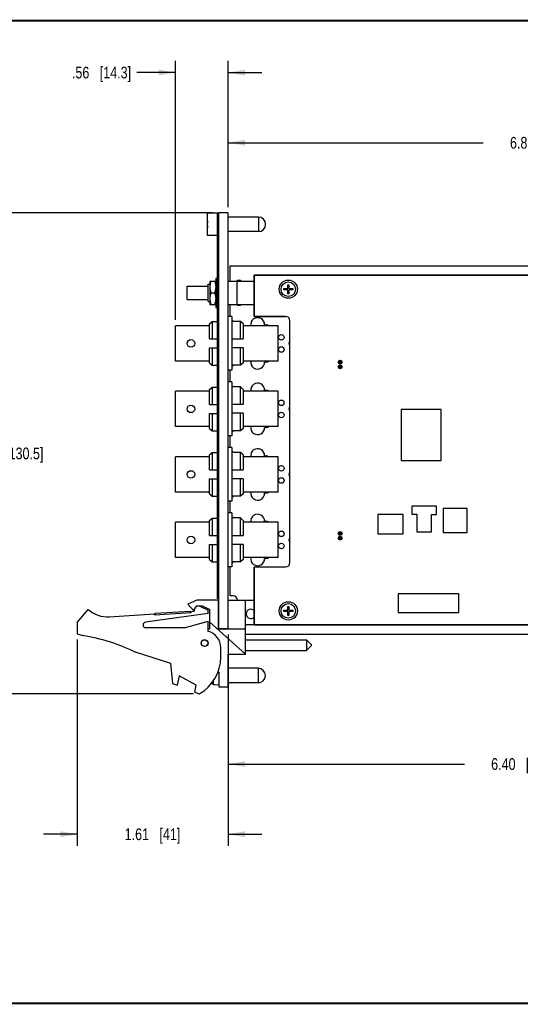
# Model space of a CAD drawing. Header units: inches. Extents: x 0.2 to 16.8, y 0.1 to 10.8.
# Tile 10 of 19: x 6 to 11.4, y 0.2 to 10.8. Entities that reach past the tile are written whole.
import ezdxf

# ---------------------------------------------------------------- set-up
doc = ezdxf.new("R2010")
doc.units = ezdxf.units.IN
doc.header["$LTSCALE"] = 0.935
doc.header["$MEASUREMENT"] = 0
doc.layers.get('0').update_dxf_attribs({"linetype": 'CONTINUOUS'})
for name, color, linetype in [('02___PRT_ALL_AXES', 7, 'CONTINUOUS'), ('DIMENSIONS', 7, 'CONTINUOUS'), ('ECAD_CE_LOGO', 7, 'CONTINUOUS'), ('ECAD_CHINA_ROHS_40', 7, 'CONTINUOUS'), ('ECAD_CTICK_NEW', 7, 'CONTINUOUS'), ('ECAD_S_N_LABEL_REV1', 7, 'CONTINUOUS'), ('ECAD_WEEELOGO_LG', 7, 'CONTINUOUS')]:
    doc.layers.add(name, color=color, linetype=linetype)
doc.styles.get("Standard").update_dxf_attribs({"font": 'txt', "width": 0.8})
doc.dimstyles.new('DIMSTYLE_1', dxfattribs={"dimtxt": 0.125, "dimasz": 0.18, "dimexe": 0.125, "dimexo": 0.0625, "dimgap": 0.0625, "dimtad": 0, "dimtih": 1, "dimtoh": 1, "dimzin": 4, "dimdsep": 46, "dimtxsty": 'STANDARD', "dimblk": '_FILLED', "dimblk1": '_FILLED', "dimblk2": '_FILLED', "dimcen": 0.09, "dimadec": 0, "dimazin": 0, "dimtp": 0.001, "dimtm": 0.001, "dimtfac": 1, "dimtofl": 0, "dimtmove": 0, "dimatfit": 3, "dimldrblk": '_FILLED', "dimfxl": 1, "dimtolj": 1, "dimtzin": 4, "dimarcsym": 0})

# ---------------------------------------------------------------- blocks, each defined once
blk = doc.blocks.new('_FILLED')
at = {"color": 0, "linetype": 'BYBLOCK'}
blk.add_solid([(0, 0), (-1, 0.174), (-1, -0.174)], dxfattribs=at)
blk = doc.blocks.new('*D1')
at = {"layer": 'DIMENSIONS', "color": 2, "linetype": 'CONTINUOUS'}
for p, q in [((8.233, 8.766), (8.233, 9.579)), ((15.036, 7.127), (15.036, 9.579)), ((8.233, 9.454), (10.959, 9.454)), ((15.036, 9.454), (12.309, 9.454))]:
    blk.add_line(p, q, dxfattribs=at)
at = {"layer": 'DIMENSIONS', "color": 2, "linetype": 'CONTINUOUS', "xscale": 0.18, "yscale": 0.18, "zscale": 0.18, "rotation": 180}
blk.add_blockref('_FILLED', (8.233, 9.454), dxfattribs=at)
at = {"layer": 'DIMENSIONS', "color": 2, "linetype": 'CONTINUOUS', "xscale": 0.18, "yscale": 0.18, "zscale": 0.18}
blk.add_blockref('_FILLED', (15.036, 9.454), dxfattribs=at)
at = {"layer": 'DIMENSIONS', "color": 2, "linetype": 'CONTINUOUS', "insert": (11.634, 9.516), "char_height": 0.125, "width": 1.225, "attachment_point": 2, "line_spacing_factor": 0.9}
blk.add_mtext('6.80{\\Ftxt.shx;\\W1.000000;\\H0.125000; }[172.8]', dxfattribs=at)
blk = doc.blocks.new('*D2')
at = {"layer": 'DIMENSIONS', "color": 2, "linetype": 'CONTINUOUS'}
for p, q in [((7.669, 7.562), (7.669, 10.329)), ((8.233, 8.766), (8.233, 10.329)), ((7.669, 10.204), (7.258, 10.204)), ((8.233, 10.204), (8.593, 10.204))]:
    blk.add_line(p, q, dxfattribs=at)
at = {"layer": 'DIMENSIONS', "color": 2, "linetype": 'CONTINUOUS', "xscale": 0.18, "yscale": 0.18, "zscale": 0.18}
blk.add_blockref('_FILLED', (7.669, 10.204), dxfattribs=at)
at = {"layer": 'DIMENSIONS', "color": 2, "linetype": 'CONTINUOUS', "xscale": 0.18, "yscale": 0.18, "zscale": 0.18, "rotation": 180}
blk.add_blockref('_FILLED', (8.233, 10.204), dxfattribs=at)
at = {"layer": 'DIMENSIONS', "color": 2, "linetype": 'CONTINUOUS', "insert": (7.195, 10.266), "char_height": 0.125, "width": 1.025, "attachment_point": 3, "line_spacing_factor": 0.9}
blk.add_mtext('.56{\\Ftxt.shx;\\W1.000000;\\H0.125000; }[14.3]', dxfattribs=at)
blk = doc.blocks.new('*D3')
at = {"layer": 'DIMENSIONS', "color": 2, "linetype": 'CONTINUOUS'}
for p, q in [((8.07, 8.704), (5.743, 8.704)), ((5.868, 8.704), (5.868, 6.26)), ((5.868, 3.566), (5.868, 6.01)), ((7.861, 3.566), (5.743, 3.566))]:
    blk.add_line(p, q, dxfattribs=at)
at = {"layer": 'DIMENSIONS', "color": 2, "linetype": 'CONTINUOUS', "xscale": 0.18, "yscale": 0.18, "zscale": 0.18}
for p, rotation in [((5.868, 8.704), 90), ((5.868, 3.566), 270)]:
    blk.add_blockref('_FILLED', p, dxfattribs=dict(at, rotation=rotation))
at = {"layer": 'DIMENSIONS', "color": 2, "linetype": 'CONTINUOUS', "insert": (5.868, 6.197), "char_height": 0.125, "width": 1.225, "attachment_point": 2, "line_spacing_factor": 0.9}
blk.add_mtext('5.14{\\Ftxt.shx;\\W1.000000;\\H0.125000; }[130.5]', dxfattribs=at)
blk = doc.blocks.new('*D4')
at = {"layer": 'DIMENSIONS', "color": 2, "linetype": 'CONTINUOUS'}
for p, q in [((6.618, 4.145), (6.618, 1.941)), ((8.231, 3.576), (8.231, 1.941)), ((6.618, 2.066), (6.258, 2.066)), ((8.231, 2.066), (8.591, 2.066))]:
    blk.add_line(p, q, dxfattribs=at)
at = {"layer": 'DIMENSIONS', "color": 2, "linetype": 'CONTINUOUS', "xscale": 0.18, "yscale": 0.18, "zscale": 0.18}
blk.add_blockref('_FILLED', (6.618, 2.066), dxfattribs=at)
at = {"layer": 'DIMENSIONS', "color": 2, "linetype": 'CONTINUOUS', "xscale": 0.18, "yscale": 0.18, "zscale": 0.18, "rotation": 180}
blk.add_blockref('_FILLED', (8.231, 2.066), dxfattribs=at)
at = {"layer": 'DIMENSIONS', "color": 2, "linetype": 'CONTINUOUS', "insert": (7.424, 2.128), "char_height": 0.125, "width": 0.925, "attachment_point": 2, "line_spacing_factor": 0.9}
blk.add_mtext('1.61{\\Ftxt.shx;\\W1.000000;\\H0.125000; }[41]', dxfattribs=at)
blk = doc.blocks.new('*D5')
at = {"layer": 'DIMENSIONS', "color": 2, "linetype": 'CONTINUOUS'}
for p, q in [((14.632, 4.218), (14.632, 2.691)), ((8.233, 4.198), (8.233, 2.691)), ((8.233, 2.816), (10.758, 2.816)), ((14.632, 2.816), (12.108, 2.816))]:
    blk.add_line(p, q, dxfattribs=at)
at = {"layer": 'DIMENSIONS', "color": 2, "linetype": 'CONTINUOUS', "xscale": 0.18, "yscale": 0.18, "zscale": 0.18, "rotation": 180}
blk.add_blockref('_FILLED', (8.233, 2.816), dxfattribs=at)
at = {"layer": 'DIMENSIONS', "color": 2, "linetype": 'CONTINUOUS', "xscale": 0.18, "yscale": 0.18, "zscale": 0.18}
blk.add_blockref('_FILLED', (14.632, 2.816), dxfattribs=at)
at = {"layer": 'DIMENSIONS', "color": 2, "linetype": 'CONTINUOUS', "insert": (11.433, 2.878), "char_height": 0.125, "width": 1.225, "attachment_point": 2, "line_spacing_factor": 0.9}
blk.add_mtext('6.40{\\Ftxt.shx;\\W1.000000;\\H0.125000; }[162.6]', dxfattribs=at)

msp = doc.modelspace()

# ---------------------------------------------------------------- linework, layer by layer
at = {"color": 7, "linetype": 'CONTINUOUS'}
for p, q in [((8.013, 8.463), (8.013, 8.7)), ((8.133, 8.7), (8.013, 8.7)), ((8.118, 4.584), (8.118, 8.694)), ((8.133, 8.694), (8.118, 8.694)), ((8.133, 8.674), (8.118, 8.674)), ((8.133, 4.261), (8.133, 8.704)), ((8.233, 8.704), (8.133, 8.704)), ((8.233, 4.258), (8.233, 8.704)), ((8.013, 8.596), (8.011, 8.596)), ((8.011, 8.568), (8.013, 8.568)), ((8.118, 8.463), (8.013, 8.463)), ((8.253, 7.976), (8.253, 8.139)), ((8.253, 8.139), (14.554, 8.139)), ((8.1, 8.007), (8.1, 7.695)), ((8.1, 8.007), (8.118, 8.007)), ((8.51, 8.039), (8.51, 7.599)), ((12.81, 8.039), (8.51, 8.039)), ((7.793, 7.779), (7.793, 7.922)), ((7.793, 7.922), (8.018, 7.922)), ((8.018, 7.758), (8.018, 7.944)), ((8.018, 7.944), (8.037, 7.944)), ((8.037, 7.975), (8.037, 7.976)), ((8.037, 7.976), (8.099, 7.976)), ((8.037, 7.975), (8.037, 7.727)), ((8.099, 7.976), (8.1, 7.975)), ((8.233, 7.976), (8.51, 7.976)), ((8.327, 7.726), (8.327, 7.976)), ((8.828, 7.883), (8.828, 7.895)), ((8.828, 7.895), (8.869, 7.895)), ((8.869, 7.895), (8.869, 7.936)), ((8.869, 7.936), (8.881, 7.936)), ((8.881, 7.936), (8.881, 7.895)), ((8.881, 7.895), (8.922, 7.895)), ((8.922, 7.895), (8.922, 7.883)), ((8.048, 7.851), (8.088, 7.851)), ((8.869, 7.883), (8.828, 7.883)), ((8.869, 7.841), (8.869, 7.883)), ((8.881, 7.841), (8.869, 7.841)), ((8.881, 7.883), (8.881, 7.841)), ((8.922, 7.883), (8.881, 7.883)), ((7.793, 7.779), (8.018, 7.779)), ((8.018, 7.758), (8.037, 7.758)), ((8.037, 7.727), (8.037, 7.726)), ((8.037, 7.726), (8.099, 7.726)), ((8.099, 7.726), (8.1, 7.727)), ((8.1, 7.695), (8.118, 7.695)), ((8.233, 7.726), (8.51, 7.726)), ((8.253, 7.598), (8.253, 7.726)), ((8.273, 7.598), (8.233, 7.598)), ((8.273, 7.598), (8.273, 7.023)), ((8.51, 7.599), (8.846, 7.599)), ((8.033, 7.499), (7.669, 7.499)), ((8.033, 7.519), (8.063, 7.544)), ((8.033, 7.358), (8.033, 7.519)), ((8.063, 7.544), (8.063, 7.358)), ((8.063, 7.544), (8.118, 7.544)), ((8.363, 7.545), (8.273, 7.545)), ((8.363, 7.359), (8.363, 7.545)), ((8.393, 7.519), (8.363, 7.545)), ((8.393, 7.519), (8.393, 7.359)), ((8.768, 7.499), (8.393, 7.499)), ((8.622, 7.509), (8.636, 7.509)), ((8.768, 7.121), (8.768, 7.499)), ((8.893, 4.968), (8.893, 7.552)), ((8.033, 7.358), (8.118, 7.358)), ((8.033, 7.102), (8.033, 7.262)), ((8.033, 7.262), (8.118, 7.262)), ((8.063, 7.262), (8.063, 7.076)), ((8.273, 7.359), (8.393, 7.359)), ((8.393, 7.263), (8.273, 7.263)), ((8.363, 7.077), (8.363, 7.263)), ((8.393, 7.263), (8.393, 7.102)), ((8.033, 7.121), (7.669, 7.121)), ((8.033, 7.102), (8.063, 7.076)), ((8.063, 7.076), (8.118, 7.076)), ((8.363, 7.077), (8.273, 7.077)), ((8.393, 7.102), (8.363, 7.077)), ((8.768, 7.121), (8.393, 7.121)), ((8.636, 7.111), (8.622, 7.111)), ((8.273, 7.023), (8.233, 7.023)), ((8.253, 6.898), (8.253, 7.023)), ((8.033, 6.819), (8.063, 6.844)), ((8.063, 6.844), (8.063, 6.658)), ((8.063, 6.844), (8.118, 6.844)), ((8.273, 6.898), (8.233, 6.898)), ((8.273, 6.898), (8.273, 6.323)), ((8.363, 6.845), (8.273, 6.845)), ((8.363, 6.659), (8.363, 6.845)), ((8.393, 6.819), (8.363, 6.845)), ((8.033, 6.799), (7.669, 6.799)), ((8.033, 6.658), (8.033, 6.819)), ((8.393, 6.819), (8.393, 6.659)), ((8.768, 6.799), (8.393, 6.799)), ((8.622, 6.809), (8.636, 6.809)), ((8.768, 6.421), (8.768, 6.799)), ((8.033, 6.658), (8.118, 6.658)), ((8.273, 6.659), (8.393, 6.659)), ((8.033, 6.402), (8.033, 6.562)), ((8.033, 6.562), (8.118, 6.562)), ((8.063, 6.562), (8.063, 6.376)), ((8.393, 6.563), (8.273, 6.563)), ((8.363, 6.377), (8.363, 6.563)), ((8.393, 6.563), (8.393, 6.402)), ((8.033, 6.421), (7.669, 6.421)), ((8.768, 6.421), (8.393, 6.421)), ((8.033, 6.402), (8.063, 6.376)), ((8.063, 6.376), (8.118, 6.376)), ((8.273, 6.323), (8.233, 6.323)), ((8.253, 6.198), (8.253, 6.323)), ((8.363, 6.377), (8.273, 6.377)), ((8.393, 6.402), (8.363, 6.377)), ((8.636, 6.411), (8.622, 6.411)), ((8.033, 6.119), (8.063, 6.144)), ((8.033, 5.958), (8.033, 6.119)), ((8.063, 6.144), (8.063, 5.958)), ((8.063, 6.144), (8.118, 6.144)), ((8.273, 6.198), (8.233, 6.198)), ((8.273, 6.198), (8.273, 5.623)), ((8.363, 6.145), (8.273, 6.145)), ((8.363, 5.959), (8.363, 6.145)), ((8.393, 6.119), (8.363, 6.145)), ((8.393, 6.119), (8.393, 5.959)), ((8.622, 6.109), (8.636, 6.109)), ((8.033, 6.099), (7.669, 6.099)), ((8.768, 6.099), (8.393, 6.099)), ((8.768, 5.721), (8.768, 6.099)), ((8.033, 5.958), (8.118, 5.958)), ((8.273, 5.959), (8.393, 5.959)), ((8.033, 5.702), (8.033, 5.862)), ((8.033, 5.862), (8.118, 5.862)), ((8.063, 5.862), (8.063, 5.676)), ((8.393, 5.863), (8.273, 5.863)), ((8.363, 5.677), (8.363, 5.863)), ((8.393, 5.863), (8.393, 5.702)), ((8.033, 5.721), (7.669, 5.721)), ((8.033, 5.702), (8.063, 5.676)), ((8.393, 5.702), (8.363, 5.677)), ((8.768, 5.721), (8.393, 5.721)), ((8.636, 5.711), (8.622, 5.711)), ((8.063, 5.676), (8.118, 5.676)), ((8.273, 5.623), (8.233, 5.623)), ((8.253, 5.498), (8.253, 5.623)), ((8.363, 5.677), (8.273, 5.677)), ((8.273, 5.498), (8.233, 5.498)), ((8.273, 5.498), (8.273, 4.923)), ((8.033, 5.399), (7.669, 5.399)), ((8.033, 5.419), (8.063, 5.444)), ((8.033, 5.258), (8.033, 5.419)), ((8.063, 5.444), (8.063, 5.258)), ((8.063, 5.444), (8.118, 5.444)), ((8.363, 5.445), (8.273, 5.445)), ((8.363, 5.259), (8.363, 5.445)), ((8.393, 5.419), (8.363, 5.445)), ((8.393, 5.419), (8.393, 5.259)), ((8.768, 5.399), (8.393, 5.399)), ((8.622, 5.409), (8.636, 5.409)), ((8.768, 5.021), (8.768, 5.399)), ((8.033, 5.258), (8.118, 5.258)), ((8.033, 5.002), (8.033, 5.162)), ((8.033, 5.162), (8.118, 5.162)), ((8.063, 5.162), (8.063, 4.976)), ((8.273, 5.259), (8.393, 5.259)), ((8.393, 5.163), (8.273, 5.163)), ((8.363, 4.977), (8.363, 5.163)), ((8.393, 5.163), (8.393, 5.002)), ((8.033, 5.021), (7.669, 5.021)), ((8.033, 5.002), (8.063, 4.976)), ((8.063, 4.976), (8.118, 4.976)), ((8.363, 4.977), (8.273, 4.977)), ((8.393, 5.002), (8.363, 4.977)), ((8.768, 5.021), (8.393, 5.021)), ((8.636, 5.011), (8.622, 5.011)), ((8.273, 4.923), (8.233, 4.923)), ((8.253, 4.612), (8.253, 4.923)), ((8.51, 4.921), (8.51, 4.302)), ((8.51, 4.921), (8.846, 4.921)), ((7.898, 4.568), (7.803, 4.525)), ((7.803, 4.525), (7.863, 4.455)), ((8.128, 4.568), (7.898, 4.568)), ((8.133, 4.604), (8.118, 4.604)), ((8.133, 4.584), (8.118, 4.584)), ((8.128, 4.258), (8.128, 4.568)), ((8.233, 4.568), (8.51, 4.568)), ((8.286, 4.612), (8.253, 4.612)), ((8.419, 3.989), (8.419, 4.568)), ((6.618, 4.328), (6.738, 4.468)), ((6.961, 4.389), (7.447, 4.42)), ((8.018, 4.423), (7.349, 4.333)), ((7.447, 4.41), (7.836, 4.436)), ((7.447, 4.41), (7.447, 4.42)), ((7.454, 4.426), (7.828, 4.45)), ((7.455, 4.411), (7.454, 4.426)), ((7.829, 4.435), (7.828, 4.45)), ((7.836, 4.446), (7.868, 4.448)), ((7.836, 4.436), (7.836, 4.446)), ((7.863, 4.455), (7.896, 4.505)), ((7.868, 4.463), (7.868, 4.448)), ((7.896, 4.505), (7.956, 4.505)), ((7.924, 4.505), (8.018, 4.458)), ((7.956, 4.505), (8.038, 4.468)), ((8.018, 4.423), (8.018, 4.458)), ((8.038, 4.258), (8.038, 4.468)), ((8.828, 4.446), (8.828, 4.458)), ((8.828, 4.458), (8.869, 4.458)), ((8.869, 4.446), (8.828, 4.446)), ((8.869, 4.458), (8.869, 4.499)), ((8.869, 4.499), (8.881, 4.499)), ((8.869, 4.404), (8.869, 4.446)), ((8.881, 4.499), (8.881, 4.458)), ((8.881, 4.458), (8.922, 4.458)), ((8.881, 4.446), (8.881, 4.404)), ((8.922, 4.446), (8.881, 4.446)), ((8.922, 4.458), (8.922, 4.446)), ((6.618, 4.328), (6.618, 4.208)), ((7.778, 4.273), (8.018, 4.343)), ((8.018, 4.233), (8.018, 4.343)), ((8.419, 3.989), (8.038, 4.33)), ((8.881, 4.404), (8.869, 4.404)), ((7.353, 4.273), (7.778, 4.273)), ((8.038, 4.258), (8.018, 4.258)), ((8.419, 4.258), (8.128, 4.258)), ((8.233, 4.261), (8.133, 4.261)), ((8.419, 4.305), (8.51, 4.305)), ((8.51, 4.302), (14.608, 4.302)), ((6.618, 4.208), (6.68, 4.188)), ((8.419, 4.202), (14.554, 4.202)), ((8.419, 4.143), (9.069, 4.143)), ((9.119, 4.093), (9.069, 4.143)), ((9.069, 4.143), (9.069, 4.028)), ((7.238, 4.013), (7.618, 3.893)), ((8.153, 3.958), (8.153, 4.059)), ((8.419, 4.028), (9.069, 4.028)), ((9.119, 4.078), (9.069, 4.028)), ((9.119, 4.093), (9.119, 4.078)), ((7.618, 3.893), (7.638, 3.676)), ((8.231, 3.639), (8.231, 3.989)), ((8.231, 3.989), (8.419, 3.989)), ((8.126, 3.805), (8.133, 3.799)), ((8.133, 3.799), (8.133, 3.639)), ((7.708, 3.757), (7.688, 3.657)), ((7.892, 3.657), (7.708, 3.757)), ((8.061, 3.679), (8.061, 3.686)), ((8.076, 3.667), (8.076, 3.706)), ((7.638, 3.676), (7.688, 3.657)), ((7.877, 3.584), (7.892, 3.657)), ((7.877, 3.584), (7.924, 3.566)), ((8.076, 3.667), (8.078, 3.667)), ((8.078, 3.667), (8.081, 3.667)), ((8.081, 3.667), (8.083, 3.667)), ((8.083, 3.667), (8.086, 3.667)), ((8.086, 3.667), (8.089, 3.666)), ((8.089, 3.666), (8.091, 3.666)), ((8.091, 3.666), (8.091, 3.665)), ((8.091, 3.665), (8.133, 3.663)), ((8.133, 3.639), (8.231, 3.639))]:
    msp.add_line(p, q, dxfattribs=at)
at = {"color": 7, "linetype": 'CONTINUOUS', "const_width": 0.02}
for points in [[(16.75, 10.759), (0.25, 10.759)], [(0.25, 0.259), (16.75, 0.259)]]:
    msp.add_lwpolyline(points, dxfattribs=at)
at = {"color": 7, "linetype": 'CONTINUOUS'}
for centre, radius in [((8.875, 7.889), 0.0974), ((8.875, 7.889), 0.0778), ((8.8, 7.375), 0.0295), ((8.8, 7.245), 0.0295), ((9.429, 7.11), 0.02), ((9.429, 7.06), 0.02), ((9.429, 7.11), 0.0175), ((9.429, 7.06), 0.0175), ((9.429, 7.11), 0.00884), ((9.429, 7.06), 0.00884), ((8.8, 6.675), 0.0295), ((8.8, 6.545), 0.0295), ((8.8, 5.975), 0.0295), ((8.8, 5.845), 0.0295), ((8.8, 5.275), 0.0295), ((9.429, 5.28), 0.02), ((9.429, 5.28), 0.0175), ((9.429, 5.28), 0.00884), ((8.8, 5.145), 0.0295), ((9.429, 5.23), 0.02), ((9.429, 5.23), 0.0175), ((9.429, 5.23), 0.00884), ((8.875, 4.452), 0.0974), ((8.875, 4.452), 0.0778), ((7.981, 4.108), 0.0365), ((7.981, 4.108), 0.035)]:
    msp.add_circle(centre, radius, dxfattribs=at)
for centre, radius, start, end in [((8.323, 8.582), 0.313, 172.9374, 177.4743), ((8.323, 8.582), 0.313, 182.5257, 187.0632), ((8.348, 7.951), 0.0335, 48.3854, 130.0827), ((8.348, 7.751), 0.0335, 229.9173, 311.6146), ((8.548, 7.511), 0.074, 358.6159, 189.1825), ((8.846, 7.552), 0.047, 0, 90), ((8.253, 7.513), 0.047, 42.0123, 65.3339), ((8.636, 7.46), 0.049, 52.8073, 90), ((8.91, 7.31), 0.0295, 125.5403, 234.4597), ((8.253, 7.107), 0.047, 294.6661, 319.4157), ((8.548, 7.109), 0.074, 170.8175, 1.3841), ((8.636, 7.16), 0.049, 270, 307.1927), ((8.253, 6.813), 0.047, 42.0123, 65.3339), ((8.548, 6.811), 0.074, 358.6159, 189.1825), ((8.636, 6.76), 0.049, 52.8073, 90), ((8.91, 6.61), 0.0295, 125.5403, 234.4597), ((8.548, 6.409), 0.074, 170.8175, 1.3841), ((8.636, 6.46), 0.049, 270, 307.1927), ((8.253, 6.407), 0.047, 294.6661, 319.4157), ((8.253, 6.113), 0.047, 42.0123, 65.3339), ((8.548, 6.111), 0.074, 358.6159, 189.1825), ((8.636, 6.06), 0.049, 52.8073, 90), ((8.91, 5.91), 0.0295, 125.5403, 234.4597), ((8.548, 5.709), 0.074, 170.8175, 1.3841), ((8.636, 5.76), 0.049, 270, 307.1927), ((8.253, 5.707), 0.047, 294.6661, 319.4157), ((8.548, 5.411), 0.074, 358.6159, 189.1825), ((8.253, 5.413), 0.047, 42.0123, 65.3339), ((8.636, 5.36), 0.049, 52.8073, 90), ((8.91, 5.21), 0.0295, 125.5403, 234.4597), ((8.253, 5.007), 0.047, 294.6661, 319.4157), ((8.548, 5.009), 0.074, 170.8175, 1.3841), ((8.636, 5.06), 0.049, 270, 307.1927), ((8.846, 4.968), 0.047, 270, 360), ((8.286, 4.565), 0.047, 3.7708, 90), ((6.942, 4.688), 0.3, 227.1666, 273.7467), ((8.133, 4.417), 0.0806, 90, 93.5577), ((8.474, 4.42), 0.0492, 42.9741, 317.0259), ((7.353, 4.303), 0.03, 97.6845, 270), ((7.973, 4.059), 0.18, 0, 75.5225), ((8.133, 4.381), 0.0806, 266.4423, 270), ((6.356, 2.188), 2.026, 64.2145, 80.8167), ((7.703, 3.958), 0.45, 299.4136, 360), ((8.363, 3.761), 0.313, 194.1969, 195.2119), ((8.077, 3.683), 0.0161, 195.2154, 202.8445), ((8.077, 3.683), 0.0156, 258.7886, 266.6528)]:
    msp.add_arc(centre, radius, start, end, dxfattribs=at)
for points, knots in [([(8.048, 7.976), (8.048, 7.973), (8.046, 7.968), (8.044, 7.961), (8.042, 7.953), (8.04, 7.945), (8.039, 7.937), (8.038, 7.931), (8.038, 7.925), (8.037, 7.92), (8.037, 7.913), (8.037, 7.907), (8.038, 7.901), (8.038, 7.896), (8.039, 7.89), (8.04, 7.882), (8.042, 7.874), (8.044, 7.866), (8.046, 7.859), (8.048, 7.853), (8.048, 7.851)], [0, 0, 0, 0, 0.062915, 0.125695, 0.18834, 0.250856, 0.313256, 0.375561, 0.406687, 0.437801, 0.5, 0.562199, 0.593313, 0.624439, 0.686744, 0.749144, 0.81166, 0.874305, 0.937085, 1, 1, 1, 1]), ([(8.088, 7.976), (8.089, 7.973), (8.09, 7.968), (8.093, 7.961), (8.095, 7.953), (8.096, 7.945), (8.098, 7.937), (8.098, 7.931), (8.099, 7.925), (8.099, 7.92), (8.099, 7.913), (8.099, 7.907), (8.099, 7.901), (8.098, 7.896), (8.098, 7.89), (8.096, 7.882), (8.095, 7.874), (8.093, 7.866), (8.09, 7.859), (8.089, 7.853), (8.088, 7.851)], [0, 0, 0, 0, 0.062915, 0.125695, 0.18834, 0.250856, 0.313256, 0.375561, 0.406687, 0.437801, 0.5, 0.562199, 0.593313, 0.624439, 0.686744, 0.749144, 0.81166, 0.874305, 0.937085, 1, 1, 1, 1]), ([(8.048, 7.851), (8.048, 7.848), (8.046, 7.843), (8.044, 7.836), (8.042, 7.828), (8.04, 7.82), (8.039, 7.812), (8.038, 7.806), (8.038, 7.8), (8.037, 7.795), (8.037, 7.788), (8.037, 7.782), (8.038, 7.776), (8.038, 7.771), (8.039, 7.765), (8.04, 7.757), (8.042, 7.749), (8.044, 7.741), (8.046, 7.734), (8.048, 7.728), (8.048, 7.726)], [0, 0, 0, 0, 0.062915, 0.125695, 0.18834, 0.250856, 0.313256, 0.375561, 0.406687, 0.437801, 0.5, 0.562199, 0.593313, 0.624439, 0.686744, 0.749144, 0.81166, 0.874305, 0.937085, 1, 1, 1, 1]), ([(8.088, 7.851), (8.089, 7.848), (8.09, 7.843), (8.093, 7.836), (8.095, 7.828), (8.096, 7.82), (8.098, 7.812), (8.098, 7.806), (8.099, 7.8), (8.099, 7.795), (8.099, 7.788), (8.099, 7.782), (8.099, 7.776), (8.098, 7.771), (8.098, 7.765), (8.096, 7.757), (8.095, 7.749), (8.093, 7.741), (8.09, 7.734), (8.089, 7.728), (8.088, 7.726)], [0, 0, 0, 0, 0.062915, 0.125695, 0.18834, 0.250856, 0.313256, 0.375561, 0.406687, 0.437801, 0.5, 0.562199, 0.593313, 0.624439, 0.686744, 0.749144, 0.81166, 0.874305, 0.937085, 1, 1, 1, 1]), ([(8.073, 3.668), (8.072, 3.668), (8.07, 3.669), (8.066, 3.671), (8.064, 3.673), (8.063, 3.676), (8.062, 3.677)], [0, 0, 0, 0, 0.249994, 0.49999, 0.74999, 1, 1, 1, 1])]:
    msp.add_open_spline(points, degree=3, knots=knots, dxfattribs=at)
at = {"layer": '02___PRT_ALL_AXES', "color": 7, "linetype": 'CONTINUOUS'}
for p, q in [((8.555, 8.66), (8.233, 8.66)), ((8.555, 8.66), (8.555, 8.504)), ((8.555, 8.504), (8.233, 8.504)), ((8.51, 7.599), (8.51, 8.039)), ((8.51, 8.039), (12.81, 8.039)), ((8.846, 7.599), (8.51, 7.599)), ((7.669, 7.121), (7.669, 7.499)), ((8.893, 4.968), (8.893, 7.552)), ((7.669, 6.421), (7.669, 6.799)), ((7.669, 5.721), (7.669, 6.099)), ((7.669, 5.021), (7.669, 5.399)), ((8.51, 4.302), (8.51, 4.921)), ((8.51, 4.921), (8.846, 4.921)), ((14.608, 4.302), (8.51, 4.302)), ((8.553, 3.839), (8.231, 3.839)), ((8.553, 3.839), (8.553, 3.683)), ((8.553, 3.683), (8.231, 3.683))]:
    msp.add_line(p, q, dxfattribs=at)
for centre, radius in [((7.835, 7.31), 0.04), ((9.429, 7.11), 0.02), ((9.429, 7.06), 0.02), ((7.835, 6.61), 0.04), ((7.835, 5.91), 0.04), ((9.429, 5.28), 0.02), ((7.835, 5.21), 0.04), ((9.429, 5.23), 0.02)]:
    msp.add_circle(centre, radius, dxfattribs=at)
for centre, radius, start, end in [((8.555, 8.582), 0.078, 270, 90), ((8.846, 7.552), 0.047, 360, 90), ((8.846, 4.968), 0.047, 270, 0), ((8.553, 3.761), 0.078, 270, 90)]:
    msp.add_arc(centre, radius, start, end, dxfattribs=at)
at = {"layer": 'ECAD_CE_LOGO', "color": 7, "linetype": 'CONTINUOUS'}
for p, q in [((9.832, 5.483), (9.832, 5.277)), ((10.104, 5.483), (9.832, 5.483)), ((10.104, 5.277), (10.104, 5.483)), ((9.832, 5.277), (10.104, 5.277))]:
    msp.add_line(p, q, dxfattribs=at)
at = {"layer": 'ECAD_CHINA_ROHS_40', "color": 7, "linetype": 'CONTINUOUS'}
for p, q in [((10.531, 5.547), (10.531, 5.291)), ((10.787, 5.547), (10.531, 5.547)), ((10.787, 5.291), (10.787, 5.547)), ((10.531, 5.291), (10.787, 5.291))]:
    msp.add_line(p, q, dxfattribs=at)
at = {"layer": 'ECAD_CTICK_NEW', "color": 7, "linetype": 'CONTINUOUS'}
for p, q in [((10.194, 5.571), (10.194, 5.486)), ((10.46, 5.571), (10.194, 5.571)), ((10.194, 5.486), (10.247, 5.486)), ((10.247, 5.486), (10.247, 5.296)), ((10.407, 5.296), (10.407, 5.482)), ((10.407, 5.482), (10.46, 5.482)), ((10.46, 5.482), (10.46, 5.571)), ((10.247, 5.296), (10.407, 5.296))]:
    msp.add_line(p, q, dxfattribs=at)
at = {"layer": 'ECAD_S_N_LABEL_REV1', "color": 7, "linetype": 'CONTINUOUS'}
for p, q in [((10.699, 4.634), (10.049, 4.634)), ((10.049, 4.634), (10.049, 4.434)), ((10.699, 4.434), (10.699, 4.634)), ((10.049, 4.434), (10.699, 4.434))]:
    msp.add_line(p, q, dxfattribs=at)
at = {"layer": 'ECAD_WEEELOGO_LG', "color": 7, "linetype": 'CONTINUOUS'}
for p, q in [((10.082, 6.604), (10.082, 6.058)), ((10.509, 6.604), (10.082, 6.604)), ((10.509, 6.058), (10.509, 6.604)), ((10.082, 6.058), (10.509, 6.058))]:
    msp.add_line(p, q, dxfattribs=at)

# ---------------------------------------------------------------- dimensions: what is measured, and where the dimension line sits
at = {"layer": 'DIMENSIONS', "color": 2, "linetype": 'CONTINUOUS'}
for base, p1, p2, angle, picture, middle in [((7.669, 10.204), (8.233, 8.704), (7.669, 7.499), 180, '*D2', (6.683, 10.204)), ((5.868, 8.704), (7.924, 3.566), (8.133, 8.704), 90, '*D3', (5.868, 6.135)), ((6.618, 2.066), (8.231, 3.639), (6.618, 4.208), 180, '*D4', (7.424, 2.066))]:
    dim = msp.add_linear_dim(base=base, p1=p1, p2=p2, angle=angle, dimstyle='DIMSTYLE_1', dxfattribs=at)
    dim.commit()
    dim.dimension.update_dxf_attribs({"geometry": picture, "text_midpoint": middle, "dimtype": 160})
for base, p1, p2, picture, middle in [((15.036, 9.454), (8.233, 8.704), (15.036, 7.065), '*D1', (11.634, 9.454)), ((14.632, 2.816), (8.233, 4.261), (14.632, 4.281), '*D5', (11.433, 2.816))]:
    dim = msp.add_linear_dim(base=base, p1=p1, p2=p2, dimstyle='DIMSTYLE_1', dxfattribs=at)
    dim.commit()
    dim.dimension.update_dxf_attribs({"geometry": picture, "text_midpoint": middle, "dimtype": 160})

doc.saveas('drawing.dxf')
